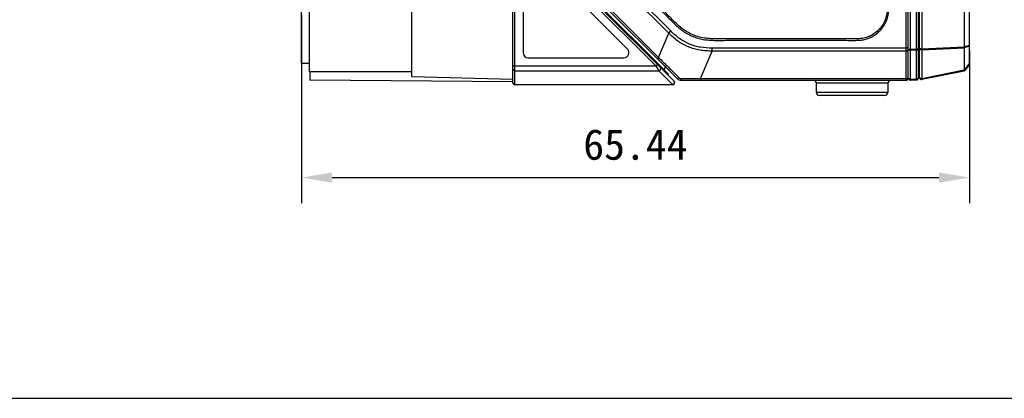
# Model space of a CAD drawing. Header units: millimetres. Extents: x 16 to 357, y 137 to 375.
# Tile 2 of 15: x 113 to 210, y 137 to 174. Entities that reach past the tile are written whole.
import ezdxf

# ---------------------------------------------------------------- set-up
doc = ezdxf.new("R2010")
doc.units = ezdxf.units.MM
doc.header["$LTSCALE"] = 16.335
doc.header["$PDMODE"] = 3
doc.header["$PDSIZE"] = 8
doc.layers.get('0').update_dxf_attribs({"linetype": 'CONTINUOUS'})
doc.layers.get('Defpoints').update_dxf_attribs({"linetype": 'CONTINUOUS'})
doc.layers.add('00_COMPONENTS', color=7, linetype='CONTINUOUS')
doc.layers.add('51__DRAFT_DIMS', color=7, linetype='CONTINUOUS')
doc.styles.get("Standard").update_dxf_attribs({"font": 'simfang.ttf'})
doc.dimstyles.new('DIMSTYLE_2', dxfattribs={"dimtxt": 3, "dimasz": 3, "dimexe": 2.5, "dimexo": 0.5, "dimgap": 0.75, "dimtad": 1, "dimdsep": 46, "dimtxsty": 'Standard', "dimblk": '_FILLED', "dimblk1": '_FILLED', "dimblk2": '_FILLED', "dimcen": 0.09, "dimclrt": 3, "dimazin": 2, "dimtp": 0.3, "dimtm": 0.3, "dimtfac": 1, "dimtofl": 0, "dimtmove": 0, "dimatfit": 3, "dimldrblk": '_FILLED', "dimfxl": 0, "dimtolj": 1, "dimarcsym": 0})

# ---------------------------------------------------------------- blocks, each defined once
blk = doc.blocks.new('_FILLED')
at = {"color": 0, "linetype": 'ByBlock'}
blk.add_solid([(0, 0), (-1, 0.167), (-1, -0.167)], dxfattribs=at)
blk = doc.blocks.new('*D44')
at = {"layer": '51__DRAFT_DIMS', "color": 0, "lineweight": -2}
for p, q in [((140.943, 174.934), (140.943, 156.467)), ((206.382, 171.428), (206.382, 156.467)), ((143.943, 158.967), (203.382, 158.967))]:
    blk.add_line(p, q, dxfattribs=at)
at = {"layer": 'Defpoints', "color": 0}
for p in [(140.943, 175.434), (206.382, 171.928), (206.382, 158.967)]:
    blk.add_point(p, dxfattribs=at)
at = {"layer": '51__DRAFT_DIMS', "color": 0, "linetype": 'ByBlock', "lineweight": -2, "xscale": 3, "yscale": 3, "zscale": 3}
for p, rotation in [((140.943, 158.967), 180.0000004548), ((206.382, 158.967), 4.5479998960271e-07)]:
    blk.add_blockref('_FILLED', p, dxfattribs=dict(at, rotation=rotation))
at = {"layer": '51__DRAFT_DIMS', "color": 3, "insert": (173.651, 163.717), "char_height": 3, "attachment_point": 2, "rotation": 0, "line_spacing_factor": 0.9}
blk.add_mtext('\\A1;65.44', dxfattribs=at)

msp = doc.modelspace()

# ---------------------------------------------------------------- linework, layer by layer
msp.add_line((16.332, 137.323), (357.182, 137.323))
at = {"layer": '00_COMPONENTS', "color": 7}
for p, q in [((206.382, 170.067), (206.382, 223.967)), ((205.843, 222.26), (205.843, 171.774)), ((161.656, 168.268), (161.656, 182.368)), ((177.456, 168.409), (163.356, 182.509)), ((163.929, 182.502), (177.767, 168.663)), ((200.382, 168.717), (200.382, 182.689)), ((201.382, 168.738), (201.382, 183.103)), ((201.482, 168.781), (201.482, 183.103)), ((151.743, 168.83), (151.743, 181.829)), ((164.346, 181.661), (176.885, 169.121)), ((140.943, 170.184), (140.943, 180.684)), ((141.743, 169.33), (141.743, 181.329)), ((162.656, 179.418), (162.656, 171.218)), ((172.88, 171.571), (164.68, 179.771)), ((205.843, 171.686), (205.843, 169.517)), ((140.943, 170.184), (141.743, 170.184)), ((163.156, 170.718), (172.526, 170.718)), ((175.813, 170.194), (175.742, 170.126)), ((176.426, 169.58), (176.638, 169.792)), ((201.482, 169.987), (201.382, 169.987)), ((206.382, 170.067), (205.843, 169.409)), ((151.743, 169.33), (141.743, 169.33)), ((141.756, 169.33), (141.756, 168.53)), ((161.656, 168.57), (151.743, 168.83)), ((176.813, 169.052), (176.885, 169.121)), ((201.382, 169.639), (201.482, 169.653)), ((205.843, 169.409), (201.722, 168.585)), ((161.656, 168.356), (141.756, 168.53)), ((177.314, 168.068), (161.856, 168.068)), ((178.121, 168.517), (200.182, 168.517)), ((191.382, 167.317), (191.382, 168.217)), ((198.382, 168.217), (198.382, 167.317)), ((200.577, 168.522), (200.588, 168.522)), ((200.588, 168.63), (200.588, 168.522)), ((200.588, 168.522), (201.188, 168.538)), ((198.082, 167.017), (191.682, 167.017))]:
    msp.add_line(p, q, dxfattribs=at)
at = {"layer": '00_COMPONENTS', "color": 4}
for p, q in [((161.856, 168.068), (161.856, 182.568)), ((200.182, 168.517), (200.182, 182.689)), ((200.588, 168.63), (200.588, 182.689)), ((201.188, 168.538), (201.188, 183.103)), ((201.722, 183.103), (201.722, 171.579)), ((176.918, 173.136), (168.402, 181.652)), ((177.124, 173.343), (168.608, 181.859)), ((164.864, 180.718), (175.664, 169.918)), ((166.006, 180.66), (175.925, 170.74)), ((198.237, 174.336), (198.1, 174.392)), ((175.925, 170.74), (176.918, 173.136)), ((176.918, 173.136), (177.124, 173.343)), ((201.722, 171.579), (205.843, 171.774)), ((201.722, 171.492), (205.843, 171.686)), ((206.382, 171.928), (205.843, 171.772)), ((206.382, 171.843), (205.843, 171.687)), ((175.925, 170.74), (175.808, 170.623)), ((180.044, 168.683), (181.16, 171.379)), ((181.16, 171.379), (181.16, 171.671)), ((200.182, 171.671), (181.16, 171.671)), ((200.182, 171.379), (181.16, 171.379)), ((200.382, 171.564), (201.188, 171.564)), ((200.588, 171.477), (201.188, 171.484)), ((201.722, 171.579), (201.482, 171.579)), ((201.722, 171.492), (201.722, 168.693)), ((161.656, 169.918), (175.664, 169.918)), ((175.664, 169.918), (175.806, 170.059)), ((175.664, 169.918), (175.952, 169.439)), ((206.382, 170.172), (205.843, 169.514)), ((161.856, 169.439), (175.952, 169.439)), ((175.851, 169.607), (175.875, 169.567)), ((175.914, 169.502), (175.929, 169.476)), ((177.302, 168.089), (175.952, 169.439)), ((176.798, 169.067), (176.871, 169.136)), ((177.835, 168.859), (177.939, 168.756)), ((201.722, 168.693), (205.843, 169.517)), ((161.856, 168.089), (177.302, 168.089)), ((177.305, 168.084), (177.302, 168.089)), ((177.314, 168.068), (177.302, 168.089)), ((180.044, 168.683), (180.044, 168.517)), ((180.044, 168.683), (200.182, 168.683)), ((198.382, 168.217), (191.382, 168.217)), ((200.588, 168.63), (201.188, 168.637)), ((198.382, 167.317), (191.382, 167.317))]:
    msp.add_line(p, q, dxfattribs=at)
for points in [[(175.664, 169.918), (175.7, 169.86), (175.733, 169.804), (175.765, 169.75), (175.796, 169.699)], [(177.312, 168.071), (177.311, 168.074), (177.307, 168.08)], [(177.314, 168.068), (177.314, 168.068), (177.314, 168.069), (177.313, 168.07)]]:
    msp.add_lwpolyline(points, dxfattribs=at)
for centre, radius, start, end in [((198.619, 171.552), 1.754, 2.70263, 4.84394), ((198.685, 171.553), 1.688, 355.0808, 355.74475), ((198.684, 171.553), 1.689, 355.74475, 356.17966), ((198.68, 171.553), 1.693, 356.18072, 358.36591), ((198.652, 171.553), 1.721, 359.45987, 2.7042), ((198.671, 171.553), 1.702, 358.36543, 359.4547), ((161.851, 168.288), 0.198, 226.25624, 233.70851), ((161.856, 168.298), 0.21, 255.63769, 269.93937), ((178.086, 168.906), 0.21, 225.55517, 269.48455)]:
    msp.add_arc(centre, radius, start, end, dxfattribs=at)
at = {"layer": '00_COMPONENTS', "color": 7}
for centre, radius, start, end in [((163.156, 171.218), 0.5, 180, 270), ((172.526, 171.218), 0.5, 270, 45), ((161.856, 168.268), 0.2, 180, 270), ((177.314, 168.268), 0.2, 270, 45), ((178.121, 169.017), 0.5, 224.99959, 270), ((191.082, 168.217), 0.3, 0, 90), ((198.682, 168.217), 0.3, 90, 180), ((200.182, 168.717), 0.2, 270, 0), ((200.582, 168.722), 0.2, 180, 268.5), ((201.182, 168.738), 0.2, 271.5, 0), ((201.682, 168.781), 0.2, 180, 281.30993), ((191.682, 167.317), 0.3, 180, 270), ((198.082, 167.317), 0.3, 270, 0)]:
    msp.add_arc(centre, radius, start, end, dxfattribs=at)
at = {"layer": '00_COMPONENTS', "color": 4}
for points, knots in [([(167.692, 197.017), (167.692, 196.285), (167.692, 195.186), (167.693, 193.722), (167.693, 192.623), (167.694, 191.525), (167.695, 190.426), (167.694, 189.328), (167.692, 188.413), (167.689, 187.68), (167.687, 186.948), (167.677, 186.216), (167.714, 185.484), (167.782, 184.938), (167.898, 184.494), (168.021, 184.149), (168.16, 183.81), (168.323, 183.481), (168.516, 183.17), (168.729, 182.872), (169.024, 182.521), (169.4, 182.121), (169.79, 181.733), (170.18, 181.347), (170.57, 180.96), (171.089, 180.444), (171.738, 179.798), (172.516, 179.022), (173.293, 178.246), (174.069, 177.469), (174.845, 176.692), (175.491, 176.043), (176.007, 175.524), (176.395, 175.134), (176.782, 174.745), (177.167, 174.353), (177.559, 173.968), (177.966, 173.6), (178.401, 173.263), (178.877, 172.985), (179.38, 172.763), (179.814, 172.616), (180.171, 172.532), (180.532, 172.472), (180.989, 172.432), (181.538, 172.417), (181.996, 172.421), (182.362, 172.425), (182.728, 172.427), (183.369, 172.429), (184.284, 172.429), (185.016, 172.427), (185.382, 172.427)], [0, 0, 0, 0, 0.0625, 0.093751, 0.125001, 0.156251, 0.187501, 0.218751, 0.250002, 0.265627, 0.281252, 0.312501, 0.328126, 0.343749, 0.359371, 0.367185, 0.375, 0.390623, 0.398437, 0.406251, 0.421876, 0.437501, 0.453126, 0.468751, 0.484376, 0.500001, 0.531252, 0.562502, 0.593752, 0.625002, 0.656252, 0.687503, 0.703128, 0.718753, 0.734378, 0.750003, 0.765628, 0.781253, 0.796877, 0.812499, 0.828123, 0.843746, 0.85156, 0.859374, 0.874999, 0.890624, 0.906249, 0.914062, 0.921874, 0.9375, 0.96875, 1, 1, 1, 1]), ([(185.382, 172.575), (185.035, 172.575), (184.34, 172.576), (183.472, 172.577), (182.779, 172.575), (182.257, 172.573), (181.723, 172.566), (181.161, 172.572), (180.559, 172.612), (179.925, 172.727), (179.299, 172.951), (178.705, 173.239), (178.187, 173.605), (177.74, 174.001), (177.336, 174.393), (176.961, 174.775), (176.592, 175.145), (176.103, 175.638), (175.489, 176.254), (174.754, 176.993), (174.017, 177.731), (173.28, 178.468), (172.543, 179.204), (171.805, 179.94), (171.189, 180.553), (170.696, 181.043), (170.326, 181.411), (169.954, 181.78), (169.569, 182.16), (169.174, 182.574), (168.779, 183.037), (168.43, 183.574), (168.16, 184.174), (167.956, 184.802), (167.864, 185.431), (167.834, 186.022), (167.83, 186.577), (167.836, 187.109), (167.837, 187.632), (167.839, 188.153), (167.841, 188.847), (167.842, 189.715), (167.843, 190.758), (167.842, 191.8), (167.841, 193.191), (167.84, 194.93), (167.84, 196.321), (167.84, 197.017)], [0, 0, 0, 0, 0.029885, 0.059707, 0.074575, 0.089403, 0.104538, 0.12049, 0.13773, 0.156318, 0.175655, 0.194694, 0.212826, 0.229951, 0.245972, 0.261131, 0.275992, 0.290905, 0.320804, 0.350648, 0.380499, 0.410361, 0.440214, 0.470069, 0.499926, 0.514851, 0.529778, 0.544717, 0.559937, 0.57625, 0.593899, 0.612148, 0.63103, 0.650318, 0.66867, 0.68547, 0.701168, 0.716292, 0.731225, 0.746119, 0.761018, 0.790877, 0.820719, 0.850585, 0.880462, 0.940232, 1, 1, 1, 1]), ([(193.324, 197.017), (193.324, 196.514), (193.324, 195.76), (193.324, 194.755), (193.324, 194.002), (193.324, 193.249), (193.324, 192.494), (193.324, 191.738), (193.324, 190.98), (193.324, 190.347), (193.324, 189.838), (193.323, 189.455), (193.323, 189.071), (193.323, 188.75), (193.322, 188.494), (193.322, 188.311), (193.323, 188.151), (193.326, 188.024), (193.338, 187.922), (193.359, 187.829), (193.388, 187.734), (193.428, 187.641), (193.476, 187.555), (193.552, 187.438), (193.709, 187.277), (193.934, 187.053), (194.194, 186.794), (194.457, 186.532), (194.719, 186.27), (194.979, 186.009), (195.323, 185.665), (195.749, 185.239), (196.254, 184.736), (196.673, 184.321), (197.041, 183.961), (197.301, 183.681), (197.535, 183.4), (197.713, 183.156), (197.864, 182.898), (197.99, 182.632), (198.1, 182.36), (198.192, 182.079), (198.258, 181.786), (198.297, 181.488), (198.318, 181.203), (198.329, 180.953), (198.332, 180.742), (198.331, 180.499), (198.328, 180.207), (198.326, 179.734), (198.324, 179.134), (198.323, 178.408), (198.323, 177.679), (198.325, 177.072), (198.326, 176.591), (198.328, 176.294), (198.329, 176.058), (198.33, 175.88), (198.33, 175.686), (198.323, 175.461), (198.306, 175.201), (198.27, 174.923), (198.199, 174.651), (198.135, 174.477), (198.1, 174.392)], [0, 0, 0, 0, 0.061561, 0.092294, 0.123011, 0.153738, 0.184504, 0.215335, 0.24626, 0.277308, 0.292888, 0.308509, 0.324176, 0.339892, 0.34777, 0.355547, 0.362372, 0.367304, 0.371027, 0.374917, 0.379047, 0.383147, 0.387266, 0.391073, 0.400197, 0.414694, 0.429922, 0.445099, 0.460214, 0.475255, 0.49021, 0.519815, 0.548934, 0.577474, 0.592009, 0.611883, 0.624262, 0.63676, 0.648785, 0.660761, 0.672761, 0.684721, 0.696871, 0.709464, 0.721527, 0.731813, 0.740105, 0.747339, 0.761516, 0.775911, 0.80521, 0.834936, 0.86479, 0.894471, 0.909153, 0.92368, 0.930873, 0.938016, 0.945506, 0.954536, 0.965631, 0.977409, 0.988753, 1, 1, 1, 1]), ([(198.237, 174.336), (198.286, 174.456), (198.375, 174.702), (198.447, 175.085), (198.474, 175.472), (198.479, 175.858), (198.476, 176.243), (198.474, 176.754), (198.472, 177.393), (198.471, 178.16), (198.472, 178.927), (198.474, 179.567), (198.476, 180.078), (198.479, 180.462), (198.482, 180.847), (198.461, 181.361), (198.405, 181.878), (198.254, 182.374), (198.108, 182.734), (197.934, 183.082), (197.719, 183.406), (197.474, 183.707), (197.215, 183.994), (196.943, 184.266), (196.668, 184.534), (196.396, 184.804), (196.033, 185.165), (195.581, 185.616), (195.039, 186.159), (194.632, 186.566), (194.361, 186.837), (194.225, 186.973), (194.089, 187.108), (193.953, 187.243), (193.84, 187.356), (193.75, 187.446), (193.687, 187.513), (193.631, 187.586), (193.569, 187.689), (193.508, 187.828), (193.471, 188.009), (193.471, 188.196), (193.47, 188.386), (193.471, 188.642), (193.471, 188.961), (193.471, 189.345), (193.472, 189.728), (193.472, 190.112), (193.472, 190.496), (193.472, 191.007), (193.473, 191.647), (193.473, 192.414), (193.473, 193.181), (193.472, 193.948), (193.472, 194.715), (193.472, 195.738), (193.472, 196.505), (193.472, 197.017)], [0, 0, 0, 0, 0.015846, 0.031731, 0.047502, 0.063213, 0.078831, 0.094446, 0.125674, 0.156903, 0.188131, 0.219357, 0.234961, 0.250583, 0.26625, 0.281955, 0.313494, 0.329322, 0.345096, 0.360911, 0.376748, 0.392508, 0.408219, 0.423909, 0.43952, 0.455127, 0.470744, 0.501971, 0.533202, 0.564436, 0.572244, 0.580055, 0.58787, 0.595673, 0.603464, 0.607356, 0.611137, 0.614783, 0.618506, 0.625849, 0.633216, 0.64085, 0.648638, 0.656444, 0.672061, 0.687677, 0.703293, 0.71891, 0.734526, 0.750142, 0.781375, 0.812607, 0.84384, 0.875072, 0.906304, 0.937536, 1, 1, 1, 1]), ([(198.1, 174.392), (198.028, 174.217), (197.849, 173.88), (197.489, 173.438), (197.051, 173.071), (196.633, 172.844), (196.279, 172.71), (196.002, 172.635), (195.719, 172.594), (195.45, 172.577), (195.213, 172.569), (195.007, 172.57), (194.816, 172.571), (194.564, 172.572), (194.249, 172.573), (193.742, 172.574), (192.846, 172.576), (191.561, 172.576), (190.015, 172.575), (188.468, 172.575), (186.924, 172.575), (185.896, 172.575), (185.382, 172.575)], [0, 0, 0, 0, 0.042211, 0.084323, 0.126444, 0.168646, 0.189614, 0.210684, 0.232495, 0.253338, 0.270693, 0.285312, 0.299271, 0.313261, 0.341346, 0.369559, 0.426316, 0.540806, 0.655927, 0.7709, 0.8855, 1, 1, 1, 1]), ([(185.382, 172.427), (185.948, 172.427), (187.08, 172.427), (188.495, 172.427), (189.627, 172.427), (190.476, 172.427), (191.325, 172.428), (192.174, 172.428), (193.023, 172.428), (193.872, 172.426), (194.579, 172.425), (195.146, 172.419), (195.574, 172.432), (196.002, 172.477), (196.418, 172.596), (196.814, 172.769), (197.184, 172.994), (197.517, 173.269), (197.905, 173.694), (198.128, 174.071), (198.237, 174.336)], [0, 0, 0, 0, 0.124509, 0.24902, 0.311277, 0.373533, 0.435787, 0.49804, 0.560292, 0.622542, 0.684792, 0.715959, 0.747304, 0.778847, 0.810498, 0.842081, 0.873688, 0.905294, 0.936913, 1, 1, 1, 1]), ([(181.16, 171.379), (180.963, 171.375), (180.568, 171.382), (179.782, 171.469), (178.825, 171.741), (177.956, 172.226), (177.339, 172.719), (177.055, 172.994), (176.918, 173.136)], [0, 0, 0, 0, 0.125079, 0.25017, 0.5, 0.749829, 0.874921, 1, 1, 1, 1]), ([(181.16, 171.671), (180.785, 171.66), (180.219, 171.695), (179.484, 171.859), (178.951, 172.044), (178.442, 172.29), (177.808, 172.694), (177.382, 173.07), (177.124, 173.343)], [0, 0, 0, 0, 0.249846, 0.374915, 0.5, 0.625085, 0.750154, 1, 1, 1, 1]), ([(200.367, 171.7), (200.357, 171.695), (200.333, 171.686), (200.308, 171.681), (200.293, 171.679)], [0, 0, 0, 0, 0.425119, 1, 1, 1, 1]), ([(200.367, 171.7), (200.369, 171.701), (200.376, 171.705), (200.382, 171.713), (200.382, 171.718)], [0, 0, 0, 0, 0.328741, 1, 1, 1, 1]), ([(175.925, 170.74), (176.243, 170.423), (176.88, 169.797), (177.517, 169.17), (177.834, 168.859)], [0, 0, 0, 0, 0.502208, 1, 1, 1, 1]), ([(200.293, 171.679), (200.285, 171.678), (200.248, 171.673), (200.211, 171.671), (200.182, 171.671)], [0, 0, 0, 0, 0.23206, 1, 1, 1, 1]), ([(200.293, 171.387), (200.285, 171.386), (200.248, 171.381), (200.211, 171.379), (200.182, 171.379)], [0, 0, 0, 0, 0.23206, 1, 1, 1, 1]), ([(200.367, 171.408), (200.357, 171.403), (200.333, 171.394), (200.308, 171.389), (200.293, 171.387)], [0, 0, 0, 0, 0.425119, 1, 1, 1, 1]), ([(200.367, 171.408), (200.369, 171.409), (200.376, 171.414), (200.382, 171.421), (200.382, 171.426)], [0, 0, 0, 0, 0.332394, 1, 1, 1, 1]), ([(200.382, 171.567), (200.382, 171.559), (200.389, 171.539), (200.418, 171.513), (200.447, 171.5), (200.463, 171.495)], [0, 0, 0, 0, 0.187235, 0.536133, 1, 1, 1, 1]), ([(200.463, 171.495), (200.472, 171.492), (200.513, 171.481), (200.555, 171.477), (200.588, 171.477)], [0, 0, 0, 0, 0.232267, 1, 1, 1, 1]), ([(201.188, 171.484), (201.213, 171.484), (201.26, 171.489), (201.314, 171.504), (201.349, 171.522), (201.371, 171.539), (201.382, 171.558), (201.382, 171.569)], [0, 0, 0, 0, 0.333114, 0.624718, 0.745705, 0.847564, 1, 1, 1, 1]), ([(201.382, 171.569), (201.382, 171.569), (201.381, 171.568), (201.376, 171.567), (201.365, 171.566), (201.348, 171.565), (201.324, 171.565), (201.295, 171.564), (201.249, 171.564), (201.213, 171.564), (201.188, 171.564)], [0, 0, 0, 0, 0.00664, 0.021349, 0.077984, 0.16969, 0.293184, 0.443951, 0.616333, 1, 1, 1, 1]), ([(201.722, 171.492), (201.693, 171.489), (201.649, 171.489), (201.593, 171.499), (201.537, 171.514), (201.482, 171.546), (201.482, 171.579)], [0, 0, 0, 0, 0.326117, 0.482154, 0.62537, 1, 1, 1, 1]), ([(201.722, 171.579), (201.722, 171.572), (201.723, 171.542), (201.723, 171.513), (201.722, 171.492)], [0, 0, 0, 0, 0.258336, 1, 1, 1, 1]), ([(175.952, 169.439), (175.989, 169.442), (176.064, 169.471), (176.137, 169.562), (176.15, 169.66), (176.127, 169.73), (176.106, 169.759), (176.093, 169.772)], [0, 0, 0, 0, 0.253289, 0.510016, 0.758721, 0.880284, 1, 1, 1, 1]), ([(161.856, 169.439), (161.83, 169.439), (161.778, 169.449), (161.711, 169.491), (161.666, 169.555), (161.656, 169.605), (161.656, 169.63)], [0, 0, 0, 0, 0.254954, 0.507035, 0.754995, 1, 1, 1, 1]), ([(161.714, 168.145), (161.696, 168.162), (161.666, 168.205), (161.656, 168.255), (161.656, 168.28)], [0, 0, 0, 0, 0.502998, 1, 1, 1, 1]), ([(177.302, 168.089), (177.307, 168.089), (177.327, 168.092), (177.346, 168.097), (177.36, 168.103)], [0, 0, 0, 0, 0.246914, 1, 1, 1, 1]), ([(177.436, 168.154), (177.453, 168.173), (177.482, 168.216), (177.493, 168.266), (177.494, 168.291)], [0, 0, 0, 0, 0.50542, 1, 1, 1, 1]), ([(177.494, 168.291), (177.495, 168.315), (177.487, 168.364), (177.46, 168.405), (177.443, 168.422)], [0, 0, 0, 0, 0.506025, 1, 1, 1, 1]), ([(177.767, 168.663), (177.773, 168.658), (177.789, 168.659), (177.808, 168.666), (177.839, 168.681), (177.883, 168.711), (177.919, 168.74), (177.939, 168.756)], [0, 0, 0, 0, 0.108701, 0.198492, 0.314335, 0.618737, 1, 1, 1, 1]), ([(178.121, 168.517), (178.119, 168.517), (178.113, 168.521), (178.105, 168.537), (178.097, 168.572), (178.089, 168.628), (178.085, 168.672), (178.084, 168.696)], [0, 0, 0, 0, 0.035416, 0.093969, 0.296423, 0.606519, 1, 1, 1, 1]), ([(178.084, 168.696), (178.247, 168.695), (178.9, 168.69), (179.553, 168.683), (180.044, 168.683)], [0, 0, 0, 0, 0.249, 1, 1, 1, 1]), ([(200.182, 168.683), (200.206, 168.683), (200.251, 168.686), (200.311, 168.702), (200.357, 168.724), (200.377, 168.749), (200.381, 168.761)], [0, 0, 0, 0, 0.31697, 0.602269, 0.831407, 1, 1, 1, 1]), ([(200.588, 168.633), (200.562, 168.633), (200.523, 168.635), (200.475, 168.646), (200.427, 168.662), (200.382, 168.693), (200.382, 168.722)], [0, 0, 0, 0, 0.332105, 0.486433, 0.626647, 1, 1, 1, 1]), ([(201.382, 168.738), (201.382, 168.731), (201.38, 168.717), (201.368, 168.697), (201.35, 168.679), (201.315, 168.659), (201.26, 168.642), (201.213, 168.637), (201.188, 168.637)], [0, 0, 0, 0, 0.089139, 0.182136, 0.28634, 0.404989, 0.683825, 1, 1, 1, 1]), ([(201.482, 168.781), (201.482, 168.747), (201.537, 168.715), (201.593, 168.7), (201.649, 168.691), (201.693, 168.691), (201.722, 168.693)], [0, 0, 0, 0, 0.374631, 0.517922, 0.673881, 1, 1, 1, 1]), ([(201.722, 168.585), (201.725, 168.585), (201.728, 168.599), (201.729, 168.618), (201.727, 168.653), (201.724, 168.679), (201.722, 168.693)], [0, 0, 0, 0, 0.088333, 0.289565, 0.600191, 1, 1, 1, 1])]:
    msp.add_open_spline(points, degree=3, knots=knots, dxfattribs=at)
at = {"layer": '00_COMPONENTS', "color": 7}
for points, knots in [([(205.843, 171.774), (205.843, 171.766), (205.843, 171.737), (205.843, 171.708), (205.843, 171.686)], [0, 0, 0, 0, 0.258574, 1, 1, 1, 1]), ([(205.843, 169.409), (205.844, 169.412), (205.845, 169.421), (205.846, 169.443), (205.844, 169.476), (205.843, 169.503), (205.843, 169.517)], [0, 0, 0, 0, 0.072031, 0.274355, 0.591221, 1, 1, 1, 1])]:
    msp.add_open_spline(points, degree=3, knots=knots, dxfattribs=at)
at = {"layer": '00_COMPONENTS', "color": 4}
for points in [[(161.804, 168.095), (161.779, 168.102), (161.755, 168.113), (161.734, 168.128)], [(177.36, 168.103), (177.389, 168.114), (177.415, 168.132), (177.436, 168.154)], [(200.381, 168.761), (200.382, 168.764), (200.382, 168.768), (200.382, 168.772)]]:
    msp.add_open_spline(points, degree=3, dxfattribs=at)

# ---------------------------------------------------------------- dimensions: what is measured, and where the dimension line sits
at = {"layer": '51__DRAFT_DIMS', "color": 4}
dim = msp.add_linear_dim(base=(206.382, 158.967), p1=(140.943, 175.434), p2=(206.382, 171.928), angle=0, dimstyle='DIMSTYLE_2', dxfattribs=at)
dim.commit()
dim.dimension.update_dxf_attribs({"geometry": '*D44', "text_midpoint": (173.651, 158.967), "dimtype": 160})

doc.saveas('drawing.dxf')
